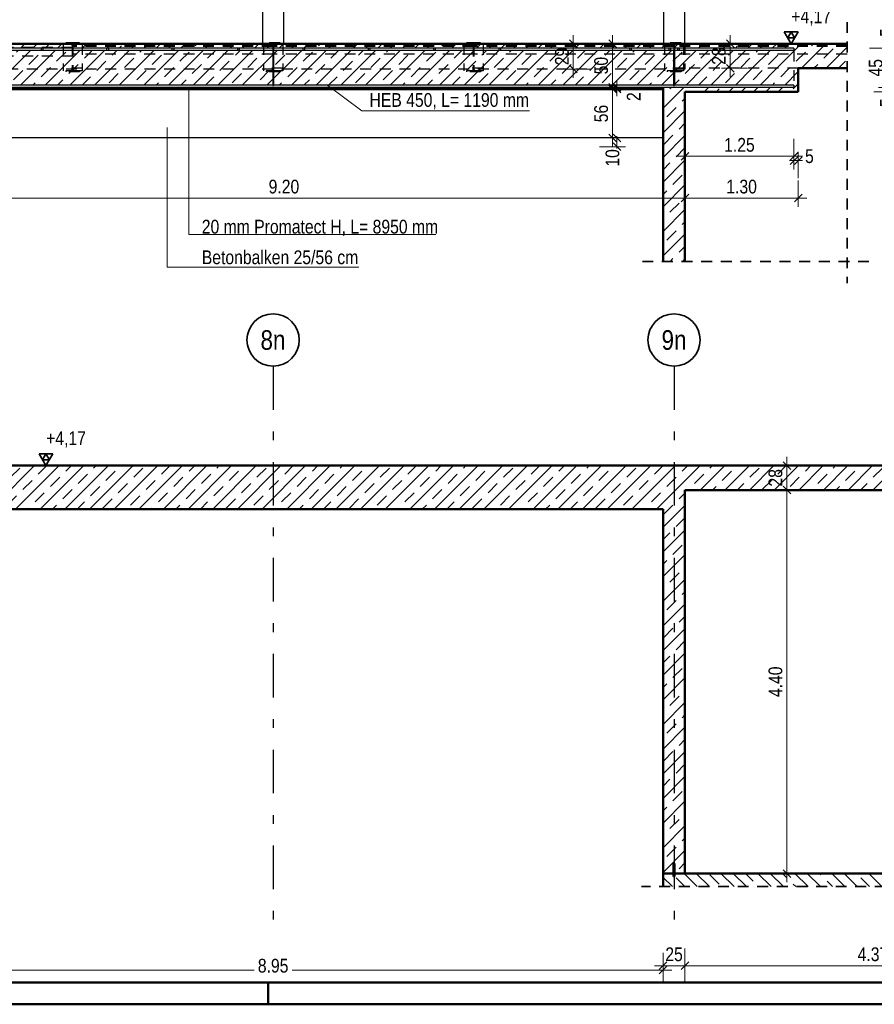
# Model space of a CAD drawing. Header units: millimetres. Extents: x 0 to 102, y -15 to 47.
# Tile 6 of 103: x 28 to 37, y 0 to 11. Entities that reach past the tile are written whole.
import ezdxf
from ezdxf.enums import TextEntityAlignment as Align

# ---------------------------------------------------------------- set-up
doc = ezdxf.new("R2010")
doc.units = ezdxf.units.MM
doc.linetypes.add('DASHDOTX2', pattern=[2, 1, -0.5, 0, -0.5])
doc.linetypes.add('HIDDEN', pattern=[0.375, 0.25, -0.125])
doc.layers.add('Achsen', color=7, linetype='Continuous', lineweight=20)
doc.layers.add('Schraffuren', color=7, linetype='Continuous', lineweight=20)
doc.styles.add('Arial Narrow', font='ARIALN.TTF')
doc.dimstyles.new('Arch_Strakon_dimstyle', dxfattribs={"dimtxt": 15.75, "dimasz": 1, "dimexe": 1.25, "dimexo": 0.0625, "dimgap": 1, "dimtad": 0, "dimzin": 12, "dimdsep": 46, "dimtxsty": 'Arial Narrow', "dimblk": 'Arrowhead_Tick', "dimsah": 1, "dimcen": 0, "dimse1": 1, "dimse2": 1, "dimclrd": 6, "dimclrt": 2, "dimazin": 0, "dimtfac": 1, "dimtdec": 4, "dimtmove": 0, "dimatfit": 3, "dimldrblk": 'NONE', "dimfxl": 1, "dimtvp": 1, "dimtolj": 1, "dimtzin": 0, "dimlwd": 13, "dimarcsym": 2})
pattern_1 = [(45, (0, 0), (-0.1414214, 0.1414214), [0.15, -0.1]), (45, (-0.07071, 0.07071), (-0.1414214, 0.1414214), [])]

# ---------------------------------------------------------------- blocks, each defined once
blk = doc.blocks.new('Arrowhead_Tick')
at = {"color": 0, "linetype": 'Continuous', "lineweight": -2}
for p, q in [((0, 20), (0, -10)), ((-1, 0), (0, 0)), ((10, 0), (0, 0))]:
    blk.add_line(p, q, dxfattribs=at)
at = {"color": 2, "linetype": 'Continuous', "lineweight": 35}
blk.add_line((4.4, 4.4), (-4.4, -4.4), dxfattribs=at)
blk = doc.blocks.new('*D317')
at = {"layer": 'Achsen', "color": 6, "linetype": 'Continuous', "lineweight": 13}
for p, q in [((26.09, 0.392), (30.338, 0.392)), ((35.021, 0.392), (30.775, 0.392))]:
    blk.add_line(p, q, dxfattribs=at)
at = {"layer": 'Defpoints', "color": 0}
for p in [(26.08, 1.5), (35.031, 1.35), (35.031, 0.392)]:
    blk.add_point(p, dxfattribs=at)
at = {"layer": 'Achsen', "color": 6, "lineweight": 13, "xscale": 0.01, "yscale": 0.01, "zscale": 0.01}
for p, rotation in [((35.031, 0.392), 360), ((26.08, 0.392), 180)]:
    blk.add_blockref('Arrowhead_Tick', p, dxfattribs=dict(at, rotation=rotation))
at = {"layer": 'Achsen', "color": 2, "lineweight": 35, "insert": (30.556, 0.442), "char_height": 0.1575, "attachment_point": 5, "style": 'Arial Narrow'}
blk.add_mtext('\\A1;8.95', dxfattribs=at)
blk = doc.blocks.new('_None')
blk = doc.blocks.new('*D318')
at = {"layer": 'Achsen', "color": 6, "linetype": 'Continuous', "lineweight": 13}
blk.add_line((35.291, 0.442), (39.646, 0.442), dxfattribs=at)
at = {"layer": 'Defpoints', "color": 0}
for p in [(35.281, 1.5), (39.656, 1.5), (39.656, 0.442)]:
    blk.add_point(p, dxfattribs=at)
at = {"layer": 'Achsen', "color": 6, "lineweight": 13, "xscale": 0.01, "yscale": 0.01, "zscale": 0.01}
blk.add_blockref('Arrowhead_Tick', (39.656, 0.442), dxfattribs=at)
at = {"layer": 'Achsen', "color": 6, "lineweight": 13, "xscale": 0.01, "yscale": 0.01, "zscale": 0.01, "rotation": 180}
blk.add_blockref('Arrowhead_Tick', (35.281, 0.442), dxfattribs=at)
at = {"layer": 'Achsen', "color": 2, "lineweight": 35, "insert": (37.468, 0.573), "char_height": 0.1575, "attachment_point": 5, "style": 'Arial Narrow'}
blk.add_mtext('\\A1;4.37{\\A1;\\H.6x;\\S5;}', dxfattribs=at)
blk = doc.blocks.new('*D328')
at = {"layer": 'Achsen', "color": 6, "linetype": 'Continuous', "lineweight": 13}
blk.add_line((36.45, 1.51), (36.45, 5.89), dxfattribs=at)
at = {"layer": 'Defpoints', "color": 0}
for p in [(35.281, 5.9), (36.45, 5.9), (35.281, 1.5)]:
    blk.add_point(p, dxfattribs=at)
at = {"layer": 'Achsen', "color": 6, "lineweight": 13, "xscale": 0.01, "yscale": 0.01, "zscale": 0.01}
for p, rotation in [((36.45, 5.9), 90), ((36.45, 1.5), 270)]:
    blk.add_blockref('Arrowhead_Tick', p, dxfattribs=dict(at, rotation=rotation))
at = {"layer": 'Achsen', "color": 2, "lineweight": 35, "insert": (36.32, 3.7), "char_height": 0.1575, "attachment_point": 5, "rotation": 90, "style": 'Arial Narrow'}
blk.add_mtext('\\A1;4.40', dxfattribs=at)
blk = doc.blocks.new('*D329')
at = {"layer": 'Achsen', "color": 6, "linetype": 'Continuous', "lineweight": 13}
blk.add_line((36.45, 5.91), (36.45, 6.17), dxfattribs=at)
at = {"layer": 'Defpoints', "color": 0}
for p in [(36.45, 6.18), (39.656, 6.18), (35.281, 5.9)]:
    blk.add_point(p, dxfattribs=at)
at = {"layer": 'Achsen', "color": 6, "lineweight": 13, "xscale": 0.01, "yscale": 0.01, "zscale": 0.01}
for p, rotation in [((36.45, 6.18), 90), ((36.45, 5.9), 270)]:
    blk.add_blockref('Arrowhead_Tick', p, dxfattribs=dict(at, rotation=rotation))
at = {"layer": 'Achsen', "color": 2, "lineweight": 35, "insert": (36.32, 6.04), "char_height": 0.1575, "attachment_point": 5, "rotation": 90, "style": 'Arial Narrow'}
blk.add_mtext('\\A1;28', dxfattribs=at)
blk = doc.blocks.new('*D371')
at = {"layer": 'Achsen', "color": 6, "linetype": 'Continuous', "lineweight": 13}
blk.add_line((26.09, 9.25), (35.271, 9.25), dxfattribs=at)
at = {"layer": 'Defpoints', "color": 0}
for p in [(35.281, 9.25), (26.08, 8.524), (35.281, 8.524)]:
    blk.add_point(p, dxfattribs=at)
at = {"layer": 'Achsen', "color": 6, "lineweight": 13, "xscale": 0.01, "yscale": 0.01, "zscale": 0.01}
blk.add_blockref('Arrowhead_Tick', (35.281, 9.25), dxfattribs=at)
at = {"layer": 'Achsen', "color": 6, "lineweight": 13, "xscale": 0.01, "yscale": 0.01, "zscale": 0.01, "rotation": 180}
blk.add_blockref('Arrowhead_Tick', (26.08, 9.25), dxfattribs=at)
at = {"layer": 'Achsen', "color": 2, "lineweight": 35, "insert": (30.68, 9.38), "char_height": 0.1575, "attachment_point": 5, "style": 'Arial Narrow'}
blk.add_mtext('\\A1;9.20', dxfattribs=at)
blk = doc.blocks.new('*D376')
at = {"layer": 'Achsen', "color": 6, "linetype": 'Continuous', "lineweight": 13}
blk.add_line((35.291, 9.25), (36.571, 9.25), dxfattribs=at)
at = {"layer": 'Defpoints', "color": 0}
for p in [(36.581, 10.469), (36.581, 9.25), (35.281, 8.524)]:
    blk.add_point(p, dxfattribs=at)
at = {"layer": 'Achsen', "color": 6, "lineweight": 13, "xscale": 0.01, "yscale": 0.01, "zscale": 0.01}
blk.add_blockref('Arrowhead_Tick', (36.581, 9.25), dxfattribs=at)
at = {"layer": 'Achsen', "color": 6, "lineweight": 13, "xscale": 0.01, "yscale": 0.01, "zscale": 0.01, "rotation": 180}
blk.add_blockref('Arrowhead_Tick', (35.281, 9.25), dxfattribs=at)
at = {"layer": 'Achsen', "color": 2, "lineweight": 35, "insert": (35.931, 9.38), "char_height": 0.1575, "attachment_point": 5, "style": 'Arial Narrow'}
blk.add_mtext('\\A1;1.30', dxfattribs=at)
blk = doc.blocks.new('*D403')
at = {"layer": 'Achsen', "color": 6, "linetype": 'Continuous', "lineweight": 13}
for p, q in [((37.65, 10.529), (37.65, 10.539)), ((37.65, 10.469), (37.65, 10.519)), ((37.65, 10.459), (37.65, 10.449))]:
    blk.add_line(p, q, dxfattribs=at)
at = {"layer": 'Defpoints', "color": 0}
for p in [(36.581, 10.519), (37.65, 10.519), (36.581, 10.469)]:
    blk.add_point(p, dxfattribs=at)
at = {"layer": 'Achsen', "color": 6, "lineweight": 13, "xscale": 0.01, "yscale": 0.01, "zscale": 0.01}
for p, rotation in [((37.65, 10.469), 90), ((37.65, 10.519), 270)]:
    blk.add_blockref('Arrowhead_Tick', p, dxfattribs=dict(at, rotation=rotation))
at = {"layer": 'Achsen', "color": 2, "lineweight": 35, "insert": (37.6, 10.341), "char_height": 0.1575, "attachment_point": 5, "rotation": 90, "style": 'Arial Narrow'}
blk.add_mtext('\\A1;5', dxfattribs=at)
blk = doc.blocks.new('*D404')
at = {"layer": 'Achsen', "color": 6, "linetype": 'Continuous', "lineweight": 13}
blk.add_line((37.6, 10.529), (37.6, 10.959), dxfattribs=at)
at = {"layer": 'Defpoints', "color": 0}
for p in [(36.531, 10.969), (37.6, 10.969), (36.581, 10.519)]:
    blk.add_point(p, dxfattribs=at)
at = {"layer": 'Achsen', "color": 6, "lineweight": 13, "xscale": 0.01, "yscale": 0.01, "zscale": 0.01}
for p, rotation in [((37.6, 10.969), 90), ((37.6, 10.519), 270)]:
    blk.add_blockref('Arrowhead_Tick', p, dxfattribs=dict(at, rotation=rotation))
at = {"layer": 'Achsen', "color": 2, "lineweight": 35, "insert": (37.47, 10.744), "char_height": 0.1575, "attachment_point": 5, "rotation": 90, "style": 'Arial Narrow'}
blk.add_mtext('\\A1;45', dxfattribs=at)
blk = doc.blocks.new('*D405')
at = {"layer": 'Achsen', "color": 6, "linetype": 'Continuous', "lineweight": 13}
for p, q in [((37.65, 11.029), (37.65, 11.039)), ((37.65, 10.969), (37.65, 11.019)), ((37.65, 10.959), (37.65, 10.949))]:
    blk.add_line(p, q, dxfattribs=at)
at = {"layer": 'Defpoints', "color": 0}
for p in [(36.531, 10.969), (37.142, 11.019), (37.65, 11.019)]:
    blk.add_point(p, dxfattribs=at)
at = {"layer": 'Achsen', "color": 6, "lineweight": 13, "xscale": 0.01, "yscale": 0.01, "zscale": 0.01}
for p, rotation in [((37.65, 10.969), 90), ((37.65, 11.019), 270)]:
    blk.add_blockref('Arrowhead_Tick', p, dxfattribs=dict(at, rotation=rotation))
at = {"layer": 'Achsen', "color": 2, "lineweight": 35, "insert": (37.6, 11.147), "char_height": 0.1575, "attachment_point": 5, "rotation": 90, "style": 'Arial Narrow'}
blk.add_mtext('\\A1;5', dxfattribs=at)
blk = doc.blocks.new('*D406')
at = {"layer": 'Achsen', "color": 6, "linetype": 'Continuous', "lineweight": 13}
blk.add_line((38.05, 10.479), (38.05, 11.009), dxfattribs=at)
at = {"layer": 'Defpoints', "color": 0}
for p in [(37.142, 11.019), (38.05, 11.019), (36.581, 10.469)]:
    blk.add_point(p, dxfattribs=at)
at = {"layer": 'Achsen', "color": 6, "lineweight": 13, "xscale": 0.01, "yscale": 0.01, "zscale": 0.01}
for p, rotation in [((38.05, 11.019), 90), ((38.05, 10.469), 270)]:
    blk.add_blockref('Arrowhead_Tick', p, dxfattribs=dict(at, rotation=rotation))
at = {"layer": 'Achsen', "color": 2, "lineweight": 35, "insert": (37.92, 10.744), "char_height": 0.1575, "attachment_point": 5, "rotation": 90, "style": 'Arial Narrow'}
blk.add_mtext('\\A1;55', dxfattribs=at)
blk = doc.blocks.new('*D407')
at = {"layer": 'Achsen', "color": 6, "linetype": 'Continuous', "lineweight": 13}
for p, q in [((34.5, 10.529), (34.5, 10.539)), ((34.5, 10.499), (34.5, 10.519)), ((34.5, 10.489), (34.5, 10.479))]:
    blk.add_line(p, q, dxfattribs=at)
at = {"layer": 'Defpoints', "color": 0}
for p in [(34.5, 10.519), (35.031, 10.519), (35.031, 10.499)]:
    blk.add_point(p, dxfattribs=at)
at = {"layer": 'Achsen', "color": 6, "lineweight": 13, "xscale": 0.01, "yscale": 0.01, "zscale": 0.01}
for p, rotation in [((34.5, 10.499), 89.99999999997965), ((34.5, 10.519), 269.9999999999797)]:
    blk.add_blockref('Arrowhead_Tick', p, dxfattribs=dict(at, rotation=rotation))
at = {"layer": 'Achsen', "color": 2, "lineweight": 35, "insert": (34.693, 10.413), "char_height": 0.1575, "attachment_point": 5, "rotation": 90, "style": 'Arial Narrow'}
blk.add_mtext('\\A1;2', dxfattribs=at)
blk = doc.blocks.new('*D408')
at = {"layer": 'Achsen', "color": 6, "linetype": 'Continuous', "lineweight": 13}
blk.add_line((34.45, 10.529), (34.45, 11.009), dxfattribs=at)
at = {"layer": 'Defpoints', "color": 0}
for p in [(34.45, 11.019), (35.266, 11.019), (35.031, 10.519)]:
    blk.add_point(p, dxfattribs=at)
at = {"layer": 'Achsen', "color": 6, "lineweight": 13, "xscale": 0.01, "yscale": 0.01, "zscale": 0.01}
for p, rotation in [((34.45, 11.019), 90), ((34.45, 10.519), 270)]:
    blk.add_blockref('Arrowhead_Tick', p, dxfattribs=dict(at, rotation=rotation))
at = {"layer": 'Achsen', "color": 2, "lineweight": 35, "insert": (34.32, 10.769), "char_height": 0.1575, "attachment_point": 5, "rotation": 90, "style": 'Arial Narrow'}
blk.add_mtext('\\A1;50', dxfattribs=at)
blk = doc.blocks.new('*D409')
at = {"layer": 'Achsen', "color": 6, "linetype": 'Continuous', "lineweight": 13}
for p, q in [((34.5, 9.949), (34.5, 9.959)), ((34.5, 9.839), (34.5, 9.939)), ((34.5, 9.829), (34.5, 9.819))]:
    blk.add_line(p, q, dxfattribs=at)
at = {"layer": 'Defpoints', "color": 0}
for p in [(34.5, 9.939), (35.031, 9.939), (35.031, 9.839)]:
    blk.add_point(p, dxfattribs=at)
at = {"layer": 'Achsen', "color": 6, "lineweight": 13, "xscale": 0.01, "yscale": 0.01, "zscale": 0.01}
for p, rotation in [((34.5, 9.939), 270), ((34.5, 9.839), 90)]:
    blk.add_blockref('Arrowhead_Tick', p, dxfattribs=dict(at, rotation=rotation))
at = {"layer": 'Achsen', "color": 2, "lineweight": 35, "insert": (34.45, 9.71), "char_height": 0.1575, "attachment_point": 5, "rotation": 90, "style": 'Arial Narrow'}
blk.add_mtext('\\A1;10', dxfattribs=at)
blk = doc.blocks.new('*D410')
at = {"layer": 'Achsen', "color": 6, "linetype": 'Continuous', "lineweight": 13}
blk.add_line((34.45, 9.949), (34.45, 10.489), dxfattribs=at)
at = {"layer": 'Defpoints', "color": 0}
for p in [(34.45, 10.499), (35.031, 10.499), (35.031, 9.939)]:
    blk.add_point(p, dxfattribs=at)
at = {"layer": 'Achsen', "color": 6, "lineweight": 13, "xscale": 0.01, "yscale": 0.01, "zscale": 0.01}
for p, rotation in [((34.45, 10.499), 90), ((34.45, 9.939), 270)]:
    blk.add_blockref('Arrowhead_Tick', p, dxfattribs=dict(at, rotation=rotation))
at = {"layer": 'Achsen', "color": 2, "lineweight": 35, "insert": (34.32, 10.219), "char_height": 0.1575, "attachment_point": 5, "rotation": 90, "style": 'Arial Narrow'}
blk.add_mtext('\\A1;56', dxfattribs=at)
blk = doc.blocks.new('*D413')
at = {"layer": 'Achsen', "color": 6, "linetype": 'Continuous', "lineweight": 13}
blk.add_line((35.291, 9.729), (36.521, 9.729), dxfattribs=at)
at = {"layer": 'Defpoints', "color": 0}
for p in [(36.531, 10.943), (35.281, 10.469), (36.531, 9.729)]:
    blk.add_point(p, dxfattribs=at)
at = {"layer": 'Achsen', "color": 6, "lineweight": 13, "xscale": 0.01, "yscale": 0.01, "zscale": 0.01, "rotation": 180}
blk.add_blockref('Arrowhead_Tick', (35.281, 9.729), dxfattribs=at)
at = {"layer": 'Achsen', "color": 6, "lineweight": 13, "xscale": 0.01, "yscale": 0.01, "zscale": 0.01}
blk.add_blockref('Arrowhead_Tick', (36.531, 9.729), dxfattribs=at)
at = {"layer": 'Achsen', "color": 2, "lineweight": 35, "insert": (35.906, 9.859), "char_height": 0.1575, "attachment_point": 5, "style": 'Arial Narrow'}
blk.add_mtext('\\A1;1.25', dxfattribs=at)
blk = doc.blocks.new('*D414')
at = {"layer": 'Achsen', "color": 6, "linetype": 'Continuous', "lineweight": 13}
for p, q in [((36.521, 9.679), (36.511, 9.679)), ((36.531, 9.679), (36.581, 9.679)), ((36.591, 9.679), (36.601, 9.679))]:
    blk.add_line(p, q, dxfattribs=at)
at = {"layer": 'Defpoints', "color": 0}
for p in [(36.531, 10.943), (36.581, 10.469), (36.581, 9.679)]:
    blk.add_point(p, dxfattribs=at)
at = {"layer": 'Achsen', "color": 6, "lineweight": 13, "xscale": 0.01, "yscale": 0.01, "zscale": 0.01}
blk.add_blockref('Arrowhead_Tick', (36.531, 9.679), dxfattribs=at)
at = {"layer": 'Achsen', "color": 6, "lineweight": 13, "xscale": 0.01, "yscale": 0.01, "zscale": 0.01, "rotation": 180}
blk.add_blockref('Arrowhead_Tick', (36.581, 9.679), dxfattribs=at)
at = {"layer": 'Achsen', "color": 2, "lineweight": 35, "insert": (36.709, 9.729), "char_height": 0.1575, "attachment_point": 5, "style": 'Arial Narrow'}
blk.add_mtext('\\A1;5', dxfattribs=at)
blk = doc.blocks.new('*D557')
at = {"color": 6, "linetype": 'Continuous', "lineweight": 13}
blk.add_line((35.041, 0.442), (35.271, 0.442), dxfattribs=at)
at = {"layer": 'Defpoints', "color": 0}
for p in [(35.281, 1.5), (35.031, 1.35), (35.281, 0.442)]:
    blk.add_point(p, dxfattribs=at)
at = {"color": 6, "lineweight": 13, "xscale": 0.01, "yscale": 0.01, "zscale": 0.01}
blk.add_blockref('Arrowhead_Tick', (35.281, 0.442), dxfattribs=at)
at = {"color": 6, "lineweight": 13, "xscale": 0.01, "yscale": 0.01, "zscale": 0.01, "rotation": 180}
blk.add_blockref('Arrowhead_Tick', (35.031, 0.442), dxfattribs=at)
at = {"color": 2, "lineweight": 35, "insert": (35.156, 0.573), "char_height": 0.1575, "attachment_point": 5, "style": 'Arial Narrow'}
blk.add_mtext('\\A1;25', dxfattribs=at)
blk = doc.blocks.new('*D752')
at = {"layer": 'Achsen', "color": 6, "linetype": 'Continuous', "lineweight": 13}
blk.add_line((34, 10.739), (34, 11.009), dxfattribs=at)
at = {"layer": 'Defpoints', "color": 0}
for p in [(34, 11.019), (35.276, 11.019), (35.281, 10.729)]:
    blk.add_point(p, dxfattribs=at)
at = {"layer": 'Achsen', "color": 6, "lineweight": 13, "xscale": 0.01, "yscale": 0.01, "zscale": 0.01}
for p, rotation in [((34, 11.019), 90), ((34, 10.729), 270)]:
    blk.add_blockref('Arrowhead_Tick', p, dxfattribs=dict(at, rotation=rotation))
at = {"layer": 'Achsen', "color": 2, "lineweight": 35, "insert": (33.87, 10.874), "char_height": 0.1575, "attachment_point": 5, "rotation": 90, "style": 'Arial Narrow'}
blk.add_mtext('\\A1;29', dxfattribs=at)
blk = doc.blocks.new('*D753')
at = {"layer": 'Achsen', "color": 6, "linetype": 'Continuous', "lineweight": 13}
blk.add_line((35.8, 10.749), (35.8, 11.009), dxfattribs=at)
at = {"layer": 'Defpoints', "color": 0}
for p in [(35.281, 11.019), (35.8, 11.019), (36.581, 10.739)]:
    blk.add_point(p, dxfattribs=at)
at = {"layer": 'Achsen', "color": 6, "lineweight": 13, "xscale": 0.01, "yscale": 0.01, "zscale": 0.01}
for p, rotation in [((35.8, 11.019), 90), ((35.8, 10.739), 270)]:
    blk.add_blockref('Arrowhead_Tick', p, dxfattribs=dict(at, rotation=rotation))
at = {"layer": 'Achsen', "color": 2, "lineweight": 35, "insert": (35.67, 10.879), "char_height": 0.1575, "attachment_point": 5, "rotation": 90, "style": 'Arial Narrow'}
blk.add_mtext('\\A1;28', dxfattribs=at)

msp = doc.modelspace()

# ---------------------------------------------------------------- hatches: boundary and pattern name
at = {"lineweight": 13}
h = msp.add_hatch(dxfattribs=at)
h.set_pattern_fill('wuB', color=6, scale=0.01, angle=135, style=0, pattern_type=2)
h.set_pattern_definition([(135, (0, 0), (-0.212132, -0.212132), []), (135, (-0.0707, -0.0707), (-0.212132, -0.212132), []), (135, (-0.14142, -0.14142), (-0.212132, -0.212132), [0.15, -0.1])])
h.paths.add_polyline_path([(35.0320915, 1.3498162), (48.1358675, 1.3498162), (48.1358675, 1.4998162), (48.0171042, 1.4998162), (48.0171042, 1.4648162), (48.0071042, 1.4648162), (48.0071042, 1.4998173), (35.0320915, 1.4998162)])
at = {"layer": 'Schraffuren', "lineweight": 13}
h = msp.add_hatch(dxfattribs=at)
h.set_pattern_fill('bB', color=6, scale=0.01, angle=45, style=0, pattern_type=2)
h.set_pattern_definition(pattern_1)
h.paths.add_polyline_path([(25.8302992, 10.969008), (35.2806912, 10.969008), (35.2806912, 11.019008), (25.8302992, 11.019008)])
h = msp.add_hatch(dxfattribs=at)
h.set_pattern_fill('bB', color=6, scale=0.01, angle=45, style=0, pattern_type=2)
h.set_pattern_definition(pattern_1)
h.paths.add_polyline_path([(35.2806912, 10.739008), (37.1423313, 10.7390008), (37.1423313, 11.0190008), (35.2806912, 11.019008), (35.2806912, 10.969008), (36.5306889, 10.969008), (36.5306889, 10.943008), (35.2806912, 10.943008)])
h = msp.add_hatch(dxfattribs=at)
h.set_pattern_fill('bB', color=6, scale=0.01, angle=45, style=0, pattern_type=2)
h.set_pattern_definition(pattern_1)
h.paths.add_polyline_path([(35.2806912, 10.545008), (35.2806912, 10.943008), (25.8302992, 10.943008), (25.8302992, 10.545008)])
h = msp.add_hatch(dxfattribs=at)
h.set_pattern_fill('bB', color=6, scale=0.01, angle=45, style=0, pattern_type=2)
h.set_pattern_definition(pattern_1)
h.paths.add_polyline_path([(35.2806912, 10.469008), (36.5806912, 10.469008), (36.5806912, 10.739002), (35.2806912, 10.7390008), (35.2806912, 10.545008), (36.5306889, 10.545008), (36.5306889, 10.519008), (35.2806912, 10.519008)])
at = {"layer": 'Schraffuren', "lineweight": 13, "true_color": 0xe0ddbe}
msp.add_hatch(color=254, dxfattribs=at).paths.add_polyline_path([(26.0802992, 10.499008), (35.0306912, 10.499008), (35.0306912, 10.519008), (26.0802992, 10.519008)])
at = {"layer": 'Schraffuren', "lineweight": 13}
h = msp.add_hatch(dxfattribs=at)
h.set_pattern_fill('bB', color=6, scale=0.01, angle=45, style=0, pattern_type=2)
h.set_pattern_definition(pattern_1)
h.paths.add_polyline_path([(35.0306912, 8.5235576), (35.2806912, 8.5235576), (35.2806912, 10.519008), (35.0306912, 10.519008)])
h = msp.add_hatch(dxfattribs=at)
h.set_pattern_fill('bB', color=6, scale=0.01, angle=45, style=0, pattern_type=2)
h.set_pattern_definition(pattern_1)
h.paths.add_polyline_path([(25.8302999, 5.6798234), (35.2806918, 5.6798234), (35.2806918, 6.1798234), (25.8302999, 6.1798234)])
h = msp.add_hatch(dxfattribs=at)
h.set_pattern_fill('bB', color=6, scale=0.01, angle=45, style=0, pattern_type=2)
h.set_pattern_definition(pattern_1)
h.paths.add_polyline_path([(35.2806918, 5.8998234), (41.7356915, 5.8998234), (41.7356915, 6.0398234), (41.5856915, 6.0398234), (41.5856915, 6.1798234), (35.2806918, 6.1798234)])
h = msp.add_hatch(dxfattribs=at)
h.set_pattern_fill('bB', color=6, scale=0.01, angle=45, style=0, pattern_type=2)
h.set_pattern_definition(pattern_1)
h.paths.add_polyline_path([(35.0306918, 1.4998173), (35.2806918, 1.4998173), (35.2806918, 5.6798234), (35.0306918, 5.6798234)])
at = {"layer": 'Schraffuren', "lineweight": 13, "true_color": 0xff0000}
msp.add_hatch(color=1, dxfattribs=at).paths.add_polyline_path([(35.1506918, 1.4648162), (35.1606918, 1.4648162), (35.1606918, 1.6148162), (35.1506918, 1.6148162)])

# ---------------------------------------------------------------- linework, layer by layer
at = {"color": 2, "linetype": 'HIDDEN', "lineweight": 35, "ltscale": 0.5}
for p, q in [((37.1423313, 11.269008), (37.1423313, 8.2735576)), ((37.3923313, 8.5235576), (34.7806912, 8.5235576)), ((48.3858675, 1.3498162), (34.7820915, 1.3498162))]:
    msp.add_line(p, q, dxfattribs=at)
at = {"color": 4, "linetype": 'Continuous', "lineweight": 50}
for p, q in [((35.2806912, 11.0190008), (25.8302992, 11.0190008)), ((37.1423313, 11.0190008), (35.2806912, 11.0190008)), ((30.5594952, 10.943008), (30.5514952, 10.943008)), ((35.1628126, 10.943008), (35.1478126, 10.943008)), ((36.5806912, 10.739002), (36.5806912, 10.469008)), ((37.1423313, 10.7390008), (36.5806912, 10.7390008)), ((30.5594952, 10.545008), (30.5514952, 10.545008)), ((35.0306912, 10.519008), (35.0306912, 8.5235576)), ((35.1628126, 10.545008), (35.1478126, 10.545008)), ((35.0306912, 10.499008), (26.0802992, 10.499008)), ((36.5806912, 10.469008), (35.2806912, 10.469008)), ((35.2806912, 10.469008), (35.2806912, 8.5235576)), ((35.2806918, 6.1798162), (26.0802999, 6.1798162)), ((39.655748, 6.1798162), (35.2806918, 6.1798162)), ((35.2806918, 5.8998234), (35.2806918, 5.6798234)), ((39.6556979, 5.8998162), (35.2806918, 5.8998162)), ((35.0306918, 5.6798234), (26.0802999, 5.6798234)), ((35.0306918, 5.6798234), (35.0306918, 1.4998173)), ((35.2806918, 5.6798234), (35.2806918, 1.4998173)), ((35.1606918, 1.6148162), (35.1506918, 1.6148162)), ((35.1506918, 1.6148162), (35.1506918, 1.4648162)), ((35.1606918, 1.6148162), (35.1606918, 1.4648162)), ((35.0320915, 1.4998162), (35.0306918, 1.4998162)), ((47.8858675, 1.4998162), (35.0320915, 1.4998162)), ((35.0320915, 1.4998162), (35.0320915, 1.3498162)), ((35.1606918, 1.4648162), (35.1506918, 1.4648162)), ((1, 0.25), (87.25, 0.25)), ((0, 0), (87.5, 0))]:
    msp.add_line(p, q, dxfattribs=at)
at = {"color": 3, "linetype": 'HIDDEN', "lineweight": 25, "ltscale": 0.5}
for p, q in [((28.2525551, 10.978302), (25.9596551, 10.978302)), ((28.2525551, 10.967302), (25.9596551, 10.967302)), ((27.8953848, 10.969008), (27.8953848, 10.943008)), ((27.9152137, 10.969008), (27.9152137, 10.943008)), ((28.1457418, 11.0190008), (28.1457418, 10.7390008)), ((28.1757418, 11.0190008), (28.1757418, 11.0175008)), ((28.2339918, 11.0175008), (28.1757418, 11.0175008)), ((28.2519918, 10.9995008), (28.2519918, 10.7285008)), ((28.2525551, 10.978302), (28.2525551, 10.967302)), ((28.2525551, 10.967302), (28.2525551, 10.878302)), ((28.2594918, 10.9995008), (28.2594918, 10.7285008)), ((30.5525455, 10.9990008), (28.2596455, 10.9990008)), ((28.2596455, 10.9990008), (28.2596455, 10.9880008)), ((30.5525455, 10.9880008), (28.2596455, 10.9880008)), ((28.2596455, 10.9880008), (28.2596455, 10.8990008)), ((28.3357418, 11.0175008), (28.2774918, 11.0175008)), ((28.3357418, 11.0190008), (28.3357418, 11.0175008)), ((28.3657418, 11.0190008), (28.3657418, 10.7390008)), ((28.6453848, 10.969008), (28.6453848, 10.943008)), ((28.6652137, 10.969008), (28.6652137, 10.943008)), ((29.3953848, 10.969008), (29.3953848, 10.943008)), ((29.4152137, 10.969008), (29.4152137, 10.943008)), ((30.1453848, 10.969008), (30.1453848, 10.943008)), ((30.1652137, 10.969008), (30.1652137, 10.943008)), ((30.4457322, 11.0190008), (30.4457322, 10.7390008)), ((30.4760955, 11.029002), (30.4760955, 11.017502)), ((30.6360955, 11.0290008), (30.4760955, 11.0290008)), ((30.5343455, 11.0175008), (30.4760955, 11.0175008)), ((30.5523455, 10.999502), (30.5523455, 10.728502)), ((30.5525455, 10.9990008), (30.5525455, 10.9880008)), ((30.5525455, 10.9880008), (30.5525455, 10.8990008)), ((32.8525551, 10.9990008), (30.5596551, 10.9990008)), ((30.5596551, 10.9990008), (30.5596551, 10.9880008)), ((32.8525551, 10.9880008), (30.5596551, 10.9880008)), ((30.5596551, 10.9880008), (30.5596551, 10.8990008)), ((30.5598455, 10.999502), (30.5598455, 10.728502)), ((30.6360955, 11.0175008), (30.5778455, 11.0175008)), ((30.6360955, 11.029002), (30.6360955, 11.017502)), ((30.6657322, 11.0190008), (30.6657322, 10.7390008)), ((30.8953848, 10.969008), (30.8953848, 10.943008)), ((30.9152137, 10.969008), (30.9152137, 10.943008)), ((31.6453848, 10.969008), (31.6453848, 10.943008)), ((31.6652137, 10.969008), (31.6652137, 10.943008)), ((32.3953848, 10.969008), (32.3953848, 10.943008)), ((32.4152137, 10.969008), (32.4152137, 10.943008)), ((32.7457418, 11.0190008), (32.7457418, 10.7390008)), ((32.7761051, 11.0190008), (32.7761051, 11.017502)), ((32.8343551, 11.0175008), (32.7761051, 11.0175008)), ((32.8523551, 10.999502), (32.8523551, 10.728502)), ((32.8525551, 10.9990008), (32.8525551, 10.9880008)), ((32.8525551, 10.9880008), (32.8525551, 10.8990008)), ((35.1525533, 10.9990008), (32.8596533, 10.9990008)), ((32.8596533, 10.9990008), (32.8596533, 10.9880008)), ((35.1525533, 10.9880008), (32.8596533, 10.9880008)), ((32.8596533, 10.9880008), (32.8596533, 10.8990008)), ((32.8598551, 10.999502), (32.8598551, 10.728502)), ((32.9361051, 11.0175008), (32.8778551, 11.0175008)), ((32.9361051, 11.0190008), (32.9361051, 11.017502)), ((32.9657418, 11.0190008), (32.9657418, 10.7390008)), ((33.1453848, 10.969008), (33.1453848, 10.943008)), ((33.1652137, 10.969008), (33.1652137, 10.943008)), ((33.8953848, 10.969008), (33.8953848, 10.943008)), ((33.9152137, 10.969008), (33.9152137, 10.943008)), ((34.6453848, 10.969008), (34.6453848, 10.943008)), ((34.6652137, 10.969008), (34.6652137, 10.943008)), ((35.0457399, 11.0190008), (35.0457399, 10.7390008)), ((35.2357399, 11.0290008), (35.0757399, 11.0290008)), ((35.0757399, 11.0290008), (35.0757399, 11.0175008)), ((35.1339899, 11.0175008), (35.0757399, 11.0175008)), ((35.0953982, 10.969008), (35.0953982, 10.943008)), ((35.1152271, 10.969008), (35.1152271, 10.943008)), ((35.1519899, 10.9995008), (35.1519899, 10.7285008)), ((35.1525533, 10.9990008), (35.1525533, 10.9880008)), ((35.1525533, 10.9880008), (35.1525533, 10.8990008)), ((35.1594899, 10.9995008), (35.1594899, 10.7285008)), ((37.1423313, 10.9990008), (35.1596551, 10.9990008)), ((35.1596551, 10.9990008), (35.1596551, 10.9880008)), ((37.1423313, 10.9880008), (35.1596551, 10.9880008)), ((35.1596551, 10.9880008), (35.1596551, 10.8990008)), ((35.2357399, 11.0175008), (35.1774899, 11.0175008)), ((35.1953982, 10.969008), (35.1953982, 10.943008)), ((35.2152271, 10.969008), (35.2152271, 10.943008)), ((35.2357399, 11.0290008), (35.2357399, 11.0175008)), ((35.2657399, 11.0190008), (35.2657399, 10.7390008)), ((35.2806912, 11.019008), (35.2806912, 10.739008)), ((28.2525551, 10.878302), (25.9596551, 10.878302)), ((30.5525455, 10.8990008), (28.2596455, 10.8990008)), ((30.5594952, 10.913008), (30.5514952, 10.913008)), ((32.8525551, 10.8990008), (30.5596551, 10.8990008)), ((35.1525533, 10.8990008), (32.8596533, 10.8990008)), ((35.1628126, 10.913008), (35.1478126, 10.913008)), ((37.1423313, 10.8990008), (35.1596551, 10.8990008)), ((36.5306889, 10.943008), (36.5306889, 10.545008)), ((28.3657418, 10.7390008), (28.1457418, 10.7390008)), ((28.1457418, 10.7390008), (28.1457418, 10.7090008)), ((28.3657418, 10.7390008), (28.3657418, 10.7090008)), ((30.6657322, 10.7390008), (30.4457322, 10.7390008)), ((30.4457322, 10.7390008), (30.4457322, 10.7090008)), ((30.6657322, 10.7390008), (30.6657322, 10.7090008)), ((32.9657418, 10.7390008), (32.7457418, 10.7390008)), ((32.7457418, 10.7390008), (32.7457418, 10.7090008)), ((32.9657418, 10.7390008), (32.9657418, 10.7090008)), ((35.2657399, 10.7390008), (35.0457399, 10.7390008)), ((35.0457399, 10.7390008), (35.0457399, 10.7090008)), ((35.2657399, 10.7390008), (35.2657399, 10.7090008)), ((35.2806912, 10.739008), (35.2806912, 10.729008)), ((36.5806912, 10.7390008), (35.2806912, 10.7390008)), ((35.2806912, 10.729008), (25.8302992, 10.729008)), ((28.3657418, 10.7090008), (28.1457418, 10.7090008)), ((28.2339918, 10.7105008), (28.1757418, 10.7105008)), ((28.1757418, 10.7105008), (28.1757418, 10.6990008)), ((28.3357418, 10.6990008), (28.1757418, 10.6990008)), ((28.3357418, 10.7105008), (28.2774918, 10.7105008)), ((28.3357418, 10.7105008), (28.3357418, 10.6990008)), ((30.6657322, 10.7090008), (30.4457322, 10.7090008)), ((30.4760955, 10.710502), (30.4760955, 10.699002)), ((30.5343455, 10.7105008), (30.4760955, 10.7105008)), ((30.6360955, 10.6990008), (30.4760955, 10.6990008)), ((30.6360955, 10.7105008), (30.5778455, 10.7105008)), ((30.6360955, 10.710502), (30.6360955, 10.699002)), ((32.9657418, 10.7090008), (32.7457418, 10.7090008)), ((32.7761051, 10.710502), (32.7761051, 10.699002)), ((32.8343551, 10.7105008), (32.7761051, 10.7105008)), ((32.9361051, 10.6990008), (32.7761051, 10.6990008)), ((32.9361051, 10.7105008), (32.8778551, 10.7105008)), ((32.9361051, 10.710502), (32.9361051, 10.699002)), ((35.2657399, 10.7090008), (35.0457399, 10.7090008)), ((35.1339899, 10.7105008), (35.0757399, 10.7105008)), ((35.0757399, 10.7105008), (35.0757399, 10.6990008)), ((35.2357399, 10.6990008), (35.0757399, 10.6990008)), ((35.2357399, 10.7105008), (35.1774899, 10.7105008)), ((35.2357399, 10.7105008), (35.2357399, 10.6990008)), ((30.5594952, 10.575008), (30.5514952, 10.575008)), ((35.1628126, 10.575008), (35.1478126, 10.575008))]:
    msp.add_line(p, q, dxfattribs=at)
at = {"color": 2, "linetype": 'Continuous', "lineweight": 35}
for p, q in [((28.02875, 6.3162184), (27.87125, 6.3162184)), ((27.87125, 6.3162184), (27.95, 6.1798234)), ((27.95, 6.3162184), (27.910625, 6.2480209)), ((27.910625, 6.2480209), (27.989375, 6.2480209)), ((27.95, 6.1798234), (28.02875, 6.3162184)), ((27.989375, 6.2480209), (27.95, 6.3162184))]:
    msp.add_line(p, q, dxfattribs=at)
at = {"color": 3, "linetype": 'Continuous', "lineweight": 25}
msp.add_line((27.87125, 6.1798234), (28.3998252, 6.1798234), dxfattribs=at)
at = {"color": 4, "linetype": 'Continuous', "lineweight": 50, "ltscale": 0.2}
msp.add_line((30.5, 0), (30.5, 0.25), dxfattribs=at)
at = {"color": 9, "linetype": 'Continuous', "lineweight": 0}
for centre in [(35.2806912, 10.969008), (35.2806912, 10.943008), (35.2806912, 10.545008), (35.2806912, 10.519008), (36.5806912, 10.519008), (35.0306912, 9.839008), (35.2806918, 6.1798234), (35.0306915, 1.3498162)]:
    msp.add_circle(centre, 0.00111, dxfattribs=at)
at = {"color": 3, "linetype": 'HIDDEN', "lineweight": 25, "ltscale": 0.5}
for centre, start, end in [((28.2339918, 10.9995008), 360, 90), ((28.2774918, 10.9995008), 90, 180), ((30.5343455, 10.999502), 360, 90), ((30.5778455, 10.999502), 90, 180), ((32.8343551, 10.999502), 360, 90), ((32.8778551, 10.999502), 90, 180), ((35.1339899, 10.9995008), 360, 90), ((35.1774899, 10.9995008), 90, 180), ((28.2339918, 10.7285008), 270, 0), ((28.2774918, 10.7285008), 180, 270), ((30.5343455, 10.728502), 270, 0), ((30.5778455, 10.728502), 180, 270), ((32.8343551, 10.728502), 270, 0), ((32.8778551, 10.728502), 180, 270), ((35.1339899, 10.7285008), 270, 0), ((35.1774899, 10.7285008), 180, 270)]:
    msp.add_arc(centre, 0.018, start, end, dxfattribs=at)
at = {"layer": 'Achsen', "color": 3, "linetype": 'Continuous', "lineweight": 25}
for p, q in [((30.4357322, 11.9985317), (30.4357322, 11.0190008)), ((30.6757322, 11.9985317), (30.6757322, 11.0190008)), ((35.0357399, 11.9985317), (35.0357399, 11.0190008)), ((35.2757399, 11.9985317), (35.2757399, 11.0190008)), ((36.5306889, 10.969008), (24.5802992, 10.969008)), ((28.3357418, 11.0290008), (28.1757418, 11.0290008)), ((28.1757418, 11.0290008), (28.1757418, 11.0190008)), ((28.3357418, 11.0290008), (28.3357418, 11.0190008)), ((32.7761051, 11.029002), (32.7761051, 11.0190008)), ((32.9361051, 11.0290008), (32.7761051, 11.0290008)), ((32.9361051, 11.029002), (32.9361051, 11.0190008)), ((36.42125, 11.0190008), (36.9498252, 11.0190008)), ((36.5306889, 10.969008), (36.5306889, 10.943008)), ((30.5514952, 10.943008), (25.9627992, 10.943008)), ((30.5514952, 10.943008), (30.5514952, 10.545008)), ((35.1478126, 10.943008), (30.5594952, 10.943008)), ((30.5594952, 10.943008), (30.5594952, 10.545008)), ((35.1478126, 10.943008), (35.1478126, 10.545008)), ((36.5306889, 10.943008), (35.1628126, 10.943008)), ((35.1628126, 10.943008), (35.1628126, 10.545008)), ((36.5306889, 10.519008), (24.5802992, 10.519008)), ((30.5514952, 10.545008), (25.9627992, 10.545008)), ((35.1478126, 10.545008), (30.5594952, 10.545008)), ((36.5306889, 10.545008), (35.1628126, 10.545008)), ((36.5306889, 10.545008), (36.5306889, 10.519008)), ((35.0306912, 9.939008), (26.0802992, 9.939008))]:
    msp.add_line(p, q, dxfattribs=at)
at = {"layer": 'Achsen', "color": 2, "linetype": 'Continuous', "lineweight": 35}
for p, q in [((36.57875, 11.1553958), (36.42125, 11.1553958)), ((36.42125, 11.1553958), (36.5, 11.0190008)), ((36.5, 11.1553958), (36.460625, 11.0871983)), ((36.460625, 11.0871983), (36.539375, 11.0871983)), ((36.5, 11.0190008), (36.57875, 11.1553958)), ((36.539375, 11.0871983), (36.5, 11.1553958))]:
    msp.add_line(p, q, dxfattribs=at)
at = {"layer": 'Achsen', "color": 5, "linetype": 'Continuous', "lineweight": 18}
for p, q in [((31.572904, 10.2514503), (31.1827647, 10.5399908)), ((29.5885199, 8.8304964), (29.5885199, 10.5022602)), ((33.4992168, 10.2514503), (31.572904, 10.2514503)), ((29.3386186, 8.4556445), (29.3386186, 10.0600577)), ((32.423467, 8.8304964), (29.5885199, 8.8304964)), ((31.5401299, 8.4556445), (29.3386186, 8.4556445))]:
    msp.add_line(p, q, dxfattribs=at)
at = {"layer": 'Achsen', "color": 3, "linetype": 'DASHDOTX2', "lineweight": 25, "ltscale": 0.5}
for p, q in [((30.5556957, 7.3211224), (30.5556957, 0.7968408)), ((35.1556957, 7.3211224), (35.1556957, 0.7968408))]:
    msp.add_line(p, q, dxfattribs=at)
at = {"layer": 'Achsen', "color": 2, "linetype": 'Continuous', "lineweight": 35}
for centre in [(30.5556957, 7.6211224), (35.1556957, 7.6211224)]:
    msp.add_circle(centre, 0.3, dxfattribs=at)

# ---------------------------------------------------------------- texts
at = {"color": 2, "lineweight": 35, "insert": (27.901175, 6.5735734), "char_height": 0.1575, "attachment_point": 1, "line_spacing_factor": 0.9, "style": 'Arial Narrow'}
msp.add_mtext(' +4,17', dxfattribs=at)
at = {"layer": 'Achsen', "color": 2, "lineweight": 35, "style": 'Arial Narrow'}
for s, p in [('HEB 450, L= 1190 mm', (31.6615579, 10.295968)), ('20 mm Promatect H, L= 8950 mm', (29.7372706, 8.8423964)), ('Betonbalken 25/56 cm', (29.7372706, 8.4913446))]:
    msp.add_text(s, height=0.1575, dxfattribs=at).set_placement(p)
at = {"layer": 'Achsen', "color": 4, "lineweight": 50, "style": 'Arial Narrow'}
for s, p in [('8n', (30.5540957, 7.6211224)), ('9n', (35.1556957, 7.6211224))]:
    msp.add_text(s, height=0.225, dxfattribs=at).set_placement(p, align=Align.MIDDLE_CENTER)
at = {"layer": 'Achsen', "color": 2, "lineweight": 35, "insert": (36.451175, 11.4127508), "char_height": 0.1575, "attachment_point": 1, "line_spacing_factor": 0.9, "style": 'Arial Narrow'}
msp.add_mtext(' +4,17', dxfattribs=at)

# ---------------------------------------------------------------- dimensions: what is measured, and where the dimension line sits
at = {"lineweight": 35}
dim = msp.add_linear_dim(base=(35.2806918, 0.4423427), p1=(35.0306915, 1.3498162), p2=(35.2806918, 1.4998173), text='25', dimstyle='Arch_Strakon_dimstyle', override={"dimscale": 0.01, "dimtxt": 15.75, "dimasz": 1, "dimgap": 5, "dimtad": 1, "dimjust": 0, "dimtih": 0, "dimtoh": 0, "dimdec": 4, "dimdsep": 46, "dimtxsty": 'Arial Narrow', "dimclrd": 6, "dimclrt": 2, "dimtix": 1, "dimtofl": 255, "dimtmove": 0, "dimatfit": 2, "dimfxl": 0, "dimfxlon": 0, "dimtvp": 31.746032, "dimlwd": 13}, dxfattribs=at)
dim.commit()
dim.dimension.update_dxf_attribs({"geometry": '*D557', "text_midpoint": (35.1556917, 0.4423427), "dimtype": 160})
at = {"layer": 'Achsen', "lineweight": 35}
for base, p1, p2, text, override, picture, middle in [((37.65, 11.0190008), (36.5306889, 10.969008), (37.1423313, 11.0190008), '5', {"dimscale": 0.01, "dimtxt": 15.75, "dimasz": 1, "dimgap": 5, "dimtad": 1, "dimjust": 4, "dimtih": 0, "dimtoh": 0, "dimdec": 5, "dimdsep": 46, "dimtxsty": 'Arial Narrow', "dimclrd": 6, "dimclrt": 2, "dimtix": 0, "dimtofl": 255, "dimtmove": 2, "dimatfit": 2, "dimfxl": 0, "dimfxlon": 0, "dimtvp": 31.746032, "dimlwd": 13}, '*D405', (37.6, 11.1473633)), ((34, 11.0190008), (35.2806912, 10.729008), (35.2757399, 11.0190008), '29', {"dimscale": 0.01, "dimtxt": 15.75, "dimasz": 1, "dimgap": 5, "dimtad": 1, "dimjust": 0, "dimtih": 0, "dimtoh": 0, "dimdec": 5, "dimdsep": 46, "dimtxsty": 'Arial Narrow', "dimclrd": 6, "dimclrt": 2, "dimtix": 1, "dimtofl": 255, "dimtmove": 0, "dimatfit": 2, "dimfxl": 0, "dimfxlon": 0, "dimtvp": 31.746032, "dimlwd": 13}, '*D752', (34, 10.8740044)), ((34.45, 11.0190008), (35.0306912, 10.519008), (35.2657399, 11.0190008), '50', {"dimscale": 0.01, "dimtxt": 15.75, "dimasz": 1, "dimgap": 5, "dimtad": 1, "dimjust": 0, "dimtih": 0, "dimtoh": 0, "dimdec": 5, "dimdsep": 46, "dimtxsty": 'Arial Narrow', "dimclrd": 6, "dimclrt": 2, "dimtix": 1, "dimtofl": 255, "dimtmove": 0, "dimatfit": 2, "dimfxl": 0, "dimfxlon": 0, "dimtvp": 31.746032, "dimlwd": 13}, '*D408', (34.45, 10.7690044)), ((35.8, 11.019008), (36.5806912, 10.7390008), (35.2806912, 11.019008), '28', {"dimscale": 0.01, "dimtxt": 15.75, "dimasz": 1, "dimgap": 5, "dimtad": 1, "dimjust": 0, "dimtih": 0, "dimtoh": 0, "dimdec": 5, "dimdsep": 46, "dimtxsty": 'Arial Narrow', "dimclrd": 6, "dimclrt": 2, "dimtix": 1, "dimtofl": 255, "dimtmove": 0, "dimatfit": 2, "dimfxl": 0, "dimfxlon": 0, "dimtvp": 31.746032, "dimlwd": 13}, '*D753', (35.8, 10.8790044)), ((38.05, 11.0190008), (36.5806912, 10.469008), (37.1423313, 11.0190008), '55', {"dimscale": 0.01, "dimtxt": 15.75, "dimasz": 1, "dimgap": 5, "dimtad": 1, "dimjust": 0, "dimtih": 0, "dimtoh": 0, "dimdec": 5, "dimdsep": 46, "dimtxsty": 'Arial Narrow', "dimclrd": 6, "dimclrt": 2, "dimtix": 1, "dimtofl": 255, "dimtmove": 0, "dimatfit": 2, "dimfxl": 0, "dimfxlon": 0, "dimtvp": 31.746032, "dimlwd": 13}, '*D406', (38.05, 10.7440044)), ((37.6, 10.969008), (36.5806912, 10.519008), (36.5306889, 10.969008), '45', {"dimscale": 0.01, "dimtxt": 15.75, "dimasz": 1, "dimgap": 5, "dimtad": 1, "dimjust": 0, "dimtih": 0, "dimtoh": 0, "dimdec": 5, "dimdsep": 46, "dimtxsty": 'Arial Narrow', "dimclrd": 6, "dimclrt": 2, "dimtix": 1, "dimtofl": 255, "dimtmove": 0, "dimatfit": 2, "dimfxl": 0, "dimfxlon": 0, "dimtvp": 31.746032, "dimlwd": 13}, '*D404', (37.6, 10.744008)), ((34.45, 10.499008), (35.0306912, 9.939008), (35.0306912, 10.499008), '56', {"dimscale": 0.01, "dimtxt": 15.75, "dimasz": 1, "dimgap": 5, "dimtad": 1, "dimjust": 0, "dimtih": 0, "dimtoh": 0, "dimdec": 5, "dimdsep": 46, "dimtxsty": 'Arial Narrow', "dimclrd": 6, "dimclrt": 2, "dimtix": 1, "dimtofl": 255, "dimtmove": 0, "dimatfit": 2, "dimfxl": 0, "dimfxlon": 0, "dimtvp": 31.746032, "dimlwd": 13}, '*D410', (34.45, 10.219008)), ((34.5, 10.519008), (35.0306912, 10.499008), (35.0306912, 10.519008), '2', {"dimscale": 0.01, "dimtxt": 15.75, "dimasz": 1, "dimgap": 5, "dimtad": 0, "dimjust": 0, "dimtih": 0, "dimtoh": 0, "dimdec": 5, "dimdsep": 46, "dimtxsty": 'Arial Narrow', "dimclrd": 6, "dimclrt": 2, "dimtix": 0, "dimtofl": 255, "dimtmove": 2, "dimatfit": 2, "dimfxl": 0, "dimfxlon": 0, "dimtvp": 31.746032, "dimlwd": 13}, '*D407', (34.6930492, 10.4127881)), ((37.65, 10.519008), (36.5806912, 10.469008), (36.5806912, 10.519008), '5', {"dimscale": 0.01, "dimtxt": 15.75, "dimasz": 1, "dimgap": 5, "dimtad": 1, "dimjust": 0, "dimtih": 0, "dimtoh": 0, "dimdec": 5, "dimdsep": 46, "dimtxsty": 'Arial Narrow', "dimclrd": 6, "dimclrt": 2, "dimtix": 0, "dimtofl": 255, "dimtmove": 2, "dimatfit": 2, "dimfxl": 0, "dimfxlon": 0, "dimtvp": 31.746032, "dimlwd": 13}, '*D403', (37.6, 10.3406455)), ((34.5, 9.939008), (35.0306912, 9.839008), (35.0306912, 9.939008), '10', {"dimscale": 0.01, "dimtxt": 15.75, "dimasz": 1, "dimgap": 5, "dimtad": 0, "dimjust": 0, "dimtih": 0, "dimtoh": 0, "dimdec": 5, "dimdsep": 46, "dimtxsty": 'Arial Narrow', "dimclrd": 6, "dimclrt": 2, "dimtix": 0, "dimtofl": 255, "dimtmove": 2, "dimatfit": 2, "dimfxl": 0, "dimfxlon": 0, "dimtvp": 31.746032, "dimlwd": 13}, '*D409', (34.45, 9.7097346)), ((36.45, 6.1798162), (35.2806918, 5.8998162), (39.655748, 6.1798162), '28', {"dimscale": 0.01, "dimtxt": 15.75, "dimasz": 1, "dimgap": 5, "dimtad": 1, "dimjust": 0, "dimtih": 0, "dimtoh": 0, "dimdec": 5, "dimdsep": 46, "dimtxsty": 'Arial Narrow', "dimclrd": 6, "dimclrt": 2, "dimtix": 1, "dimtofl": 255, "dimtmove": 0, "dimatfit": 2, "dimfxl": 0, "dimfxlon": 0, "dimtvp": 31.746032, "dimlwd": 13}, '*D329', (36.45, 6.0398162)), ((36.45, 5.8998162), (35.2806918, 1.4998173), (35.2806918, 5.8998162), '4.40', {"dimscale": 0.01, "dimtxt": 15.75, "dimasz": 1, "dimgap": 5, "dimtad": 1, "dimjust": 0, "dimtih": 0, "dimtoh": 0, "dimdec": 5, "dimdsep": 46, "dimtxsty": 'Arial Narrow', "dimclrd": 6, "dimclrt": 2, "dimtix": 1, "dimtofl": 255, "dimtmove": 0, "dimatfit": 2, "dimfxl": 0, "dimfxlon": 0, "dimtvp": 31.746032, "dimlwd": 13}, '*D328', (36.45, 3.6998168))]:
    dim = msp.add_linear_dim(base=base, p1=p1, p2=p2, angle=90, text=text, dimstyle='Arch_Strakon_dimstyle', override=override, dxfattribs=at)
    dim.commit()
    dim.dimension.update_dxf_attribs({"geometry": picture, "text_midpoint": middle, "dimtype": 160})
for base, p1, p2, text, override, picture, middle in [((36.5306889, 9.729038), (35.2806912, 10.469008), (36.5306889, 10.943008), '1.25', {"dimscale": 0.01, "dimtxt": 15.75, "dimasz": 1, "dimgap": 5, "dimtad": 1, "dimjust": 0, "dimtih": 0, "dimtoh": 0, "dimdec": 5, "dimdsep": 46, "dimtxsty": 'Arial Narrow', "dimclrd": 6, "dimclrt": 2, "dimtix": 1, "dimtofl": 255, "dimtmove": 0, "dimatfit": 2, "dimfxl": 0, "dimfxlon": 0, "dimtvp": 31.746032, "dimlwd": 13}, '*D413', (35.90569, 9.729038)), ((36.5806912, 9.679038), (36.5306889, 10.943008), (36.5806912, 10.469008), '5', {"dimscale": 0.01, "dimtxt": 15.75, "dimasz": 1, "dimgap": 5, "dimtad": 1, "dimjust": 4, "dimtih": 0, "dimtoh": 0, "dimdec": 5, "dimdsep": 46, "dimtxsty": 'Arial Narrow', "dimclrd": 6, "dimclrt": 2, "dimtix": 0, "dimtofl": 255, "dimtmove": 2, "dimatfit": 2, "dimfxl": 0, "dimfxlon": 0, "dimtvp": 31.746032, "dimlwd": 13}, '*D414', (36.7090537, 9.729038)), ((36.5806912, 9.25), (35.2806912, 8.5235576), (36.5806912, 10.469008), '1.30', {"dimscale": 0.01, "dimtxt": 15.75, "dimasz": 1, "dimgap": 5, "dimtad": 1, "dimjust": 0, "dimtih": 0, "dimtoh": 0, "dimdec": 5, "dimdsep": 46, "dimtxsty": 'Arial Narrow', "dimclrd": 6, "dimclrt": 2, "dimtix": 1, "dimtofl": 255, "dimtmove": 0, "dimatfit": 2, "dimfxl": 0, "dimfxlon": 0, "dimtvp": 31.746032, "dimlwd": 13}, '*D376', (35.9306912, 9.25)), ((35.2806912, 9.25), (26.0802992, 8.5235576), (35.2806912, 8.5235576), '9.20', {"dimscale": 0.01, "dimtxt": 15.75, "dimasz": 1, "dimgap": 5, "dimtad": 1, "dimjust": 0, "dimtih": 0, "dimtoh": 0, "dimdec": 5, "dimdsep": 46, "dimtxsty": 'Arial Narrow', "dimclrd": 6, "dimclrt": 2, "dimtix": 1, "dimtofl": 255, "dimtmove": 0, "dimatfit": 2, "dimfxl": 0, "dimfxlon": 0, "dimtvp": 31.746032, "dimlwd": 13}, '*D371', (30.6804952, 9.25)), ((35.0306915, 0.3923427), (26.0802999, 1.4998173), (35.0306915, 1.3498162), '8.95', {"dimscale": 0.01, "dimtxt": 15.75, "dimasz": 1, "dimgap": 5, "dimtad": 0, "dimjust": 0, "dimtih": 0, "dimtoh": 0, "dimdec": 5, "dimdsep": 46, "dimtxsty": 'Arial Narrow', "dimclrd": 6, "dimclrt": 2, "dimtix": 0, "dimtofl": 255, "dimtmove": 2, "dimatfit": 2, "dimfxl": 0, "dimfxlon": 0, "dimtvp": 31.746032, "dimlwd": 13}, '*D317', (30.5562017, 0.4423427)), ((39.655748, 0.4423427), (35.2806918, 1.4998173), (39.655748, 1.4998173), '4.37{\\A1;\\H.6x;\\S5;}', {"dimscale": 0.01, "dimtxt": 15.75, "dimasz": 1, "dimgap": 5, "dimtad": 1, "dimjust": 0, "dimtih": 0, "dimtoh": 0, "dimdec": 5, "dimdsep": 46, "dimtxsty": 'Arial Narrow', "dimclrd": 6, "dimclrt": 2, "dimtix": 1, "dimtofl": 255, "dimtmove": 0, "dimatfit": 2, "dimfxl": 0, "dimfxlon": 0, "dimtvp": 31.746032, "dimlwd": 13}, '*D318', (37.4682199, 0.4423427))]:
    dim = msp.add_linear_dim(base=base, p1=p1, p2=p2, text=text, dimstyle='Arch_Strakon_dimstyle', override=override, dxfattribs=at)
    dim.commit()
    dim.dimension.update_dxf_attribs({"geometry": picture, "text_midpoint": middle, "dimtype": 160})

doc.saveas('drawing.dxf')
